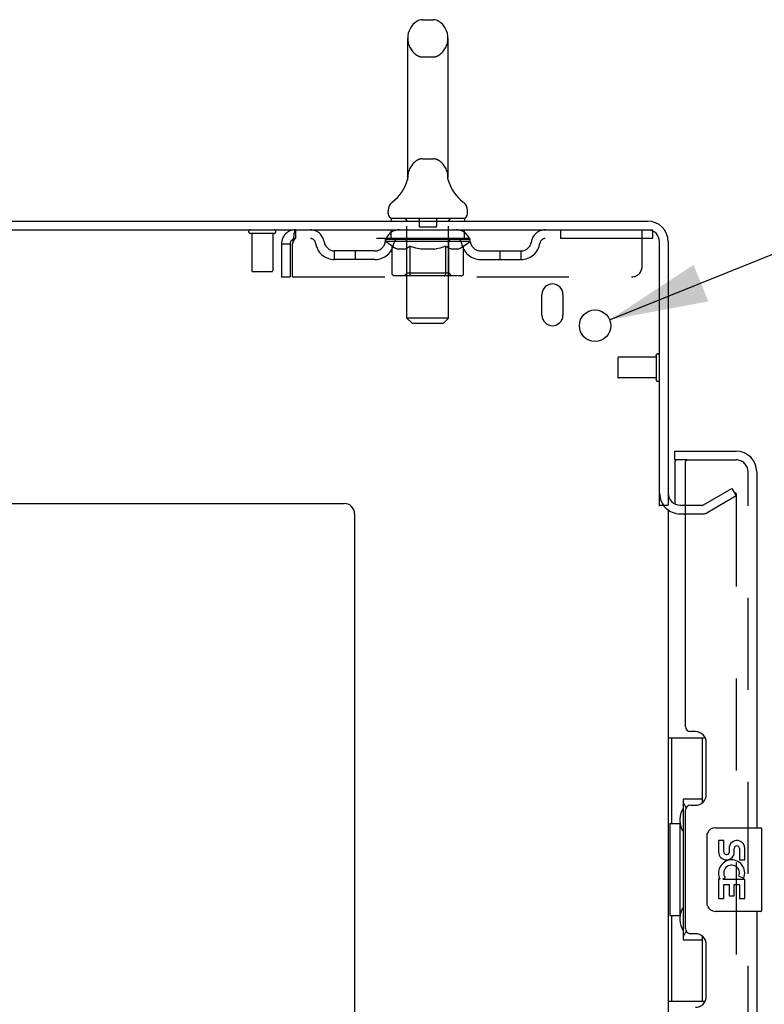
# Model space of a CAD drawing. Header units: inches. Extents: x 0 to 200, y 0 to 129.
# Tile 43 of 98: x 24.48 to 33.38, y 73.43 to 85.2. Entities that reach past the tile are written whole.
import ezdxf

# ---------------------------------------------------------------- set-up
doc = ezdxf.new("R2010")
doc.units = ezdxf.units.IN
doc.header["$LTSCALE"] = 11
doc.header["$MEASUREMENT"] = 0
doc.linetypes.add('HIDDEN', pattern=[0.2, 0.1, -0.1])
doc.layers.get('0').update_dxf_attribs({"linetype": 'CONTINUOUS'})
for name, color, linetype in [('DEFAULT_2', 8, 'HIDDEN'), ('DIMENSIONS', 7, 'CONTINUOUS'), ('DOOR_ASSEMBLY', 7, 'CONTINUOUS')]:
    doc.layers.add(name, color=color, linetype=linetype)
doc.styles.get("Standard").update_dxf_attribs({"font": 'arial.ttf'})
doc.styles.add('TEXTSTYLE_1', font='gdt', dxfattribs={"width": 0.8})
doc.dimstyles.new('DIMSTYLE_2', dxfattribs={"dimtxt": 0.882353, "dimasz": 1.176471, "dimexe": 0.09, "dimexo": 0.07, "dimgap": 0.09, "dimtad": 0, "dimtih": 1, "dimtoh": 1, "dimzin": 4, "dimdsep": 46, "dimtxsty": 'Standard', "dimblk": '_FILLED', "dimblk1": '_FILLED', "dimblk2": '_FILLED', "dimcen": 0.09, "dimadec": 3, "dimazin": 1, "dimtfac": 1, "dimtdec": 3, "dimtofl": 0, "dimtmove": 0, "dimatfit": 1, "dimldrblk": '_FILLED', "dimfxl": 0, "dimtolj": 1, "dimtzin": 4, "dimarcsym": 0})

# ---------------------------------------------------------------- blocks, each defined once
blk = doc.blocks.new('_FILLED')
at = {"color": 0, "linetype": 'ByBlock'}
blk.add_solid([(0, 0), (-1, 0.2), (-1, -0.2)], dxfattribs=at)
blk = doc.blocks.new('*D19')
at = {"layer": 'DIMENSIONS', "color": 2, "linetype": 'Continuous'}
for p, q in [((31.535, 81.612), (33.853, 82.545)), ((33.853, 82.545), (34.882, 82.545))]:
    blk.add_line(p, q, dxfattribs=at)
at = {"layer": 'DIMENSIONS', "color": 2, "linetype": 'Continuous', "xscale": 1.1764705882, "yscale": 1.1764705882, "zscale": 1.1764705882, "rotation": 201.9136037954}
blk.add_blockref('_FILLED', (31.535, 81.612), dxfattribs=at)
at = {"layer": 'DIMENSIONS', "color": 2, "linetype": 'Continuous', "insert": (35.323, 82.986), "char_height": 0.88235, "width": 2.88869, "attachment_point": 1, "line_spacing_factor": 0.9, "style": 'TEXTSTYLE_1'}
blk.add_mtext('{\\fgdt;n}\\fArial;.38', dxfattribs=at)

msp = doc.modelspace()

# ---------------------------------------------------------------- linework, layer by layer
at = {"color": 7, "linetype": 'Continuous'}
for p, q in [((29.297, 85.2), (29.424, 85.2)), ((29.119, 84.978), (29.119, 83.315)), ((29.602, 84.978), (29.602, 83.315)), ((29.114, 83.271), (29.113, 83.27)), ((29.118, 83.287), (29.117, 83.286)), ((29.117, 83.286), (29.117, 83.285)), ((29.117, 83.285), (29.117, 83.285)), ((29.117, 83.285), (29.117, 83.284)), ((29.117, 83.284), (29.117, 83.283)), ((29.119, 83.294), (29.118, 83.293)), ((29.118, 83.293), (29.118, 83.292)), ((29.118, 83.292), (29.118, 83.291)), ((29.118, 83.291), (29.118, 83.29)), ((29.118, 83.29), (29.118, 83.289)), ((29.118, 83.289), (29.118, 83.288)), ((29.118, 83.288), (29.118, 83.287)), ((29.119, 83.315), (29.119, 83.31)), ((29.119, 83.296), (29.119, 83.294)), ((29.602, 83.31), (29.602, 83.315)), ((29.602, 83.309), (29.602, 83.31)), ((29.604, 83.285), (29.604, 83.287)), ((29.604, 83.284), (29.604, 83.285)), ((29.604, 83.284), (29.604, 83.284)), ((29.604, 83.283), (29.604, 83.284)), ((29.604, 83.283), (29.604, 83.284)), ((29.608, 83.27), (29.608, 83.271)), ((29.608, 83.27), (29.608, 83.27)), ((28.886, 82.882), (28.886, 82.92)), ((29.836, 82.882), (29.836, 82.92)), ((28.923, 82.822), (28.923, 82.792)), ((29.798, 82.822), (28.923, 82.822)), ((29.798, 82.822), (29.798, 82.792)), ((32.132, 79.396), (32.236, 79.396))]:
    msp.add_line(p, q, dxfattribs=at)
at = {"color": 3, "linetype": 'Continuous'}
for p, q in [((14.288, 82.792), (31.989, 82.792)), ((14.326, 82.688), (31.989, 82.688)), ((32.132, 79.385), (32.132, 82.546)), ((32.236, 82.546), (32.236, 79.396)), ((30.726, 81.667), (30.726, 81.917)), ((30.976, 81.917), (30.976, 81.667)), ((16.486, 79.417), (28.361, 79.417)), ((32.236, 79.344), (32.236, 18.24)), ((32.378, 79.396), (32.44, 79.396)), ((28.486, 79.292), (28.486, 16.917))]:
    msp.add_line(p, q, dxfattribs=at)
at = {"color": 7, "linetype": 'Continuous'}
for points in [[(29.119, 83.31), (29.119, 83.309), (29.119, 83.308), (29.119, 83.308), (29.119, 83.307), (29.119, 83.306), (29.119, 83.306), (29.119, 83.305), (29.119, 83.304), (29.119, 83.304), (29.119, 83.303), (29.119, 83.302)], [(29.119, 83.302), (29.119, 83.302), (29.119, 83.301), (29.119, 83.301), (29.119, 83.3), (29.119, 83.299), (29.119, 83.299), (29.119, 83.298), (29.119, 83.298), (29.119, 83.297), (29.119, 83.297), (29.119, 83.296), (29.119, 83.296)], [(29.604, 83.287), (29.604, 83.288), (29.604, 83.288), (29.603, 83.289), (29.603, 83.289), (29.603, 83.29), (29.603, 83.29), (29.603, 83.291), (29.603, 83.292), (29.603, 83.292), (29.603, 83.293), (29.603, 83.293), (29.603, 83.294), (29.603, 83.294), (29.603, 83.295), (29.603, 83.296), (29.603, 83.296), (29.602, 83.297), (29.602, 83.298), (29.602, 83.298), (29.602, 83.299), (29.602, 83.3), (29.602, 83.3), (29.602, 83.301), (29.602, 83.302), (29.602, 83.302), (29.602, 83.303), (29.602, 83.304), (29.602, 83.304), (29.602, 83.305), (29.602, 83.306), (29.602, 83.307), (29.602, 83.307), (29.602, 83.308), (29.602, 83.309)]]:
    msp.add_lwpolyline(points, dxfattribs=at)
at = {"color": 3, "linetype": 'Continuous'}
msp.add_circle((31.361, 81.542), 0.188, dxfattribs=at)
at = {"color": 7, "linetype": 'Continuous'}
for centre, radius, start, end in [((29.361, 84.978), 0.241, 123.1848, 180), ((29.297, 85.075), 0.125, 90, 123.1848), ((29.424, 85.075), 0.125, 56.8152, 90), ((29.361, 84.978), 0.241, 0, 56.8152), ((28.637, 83.421), 0.5, 306.7414, 344.6791), ((30.084, 83.421), 0.5, 195.3209, 233.2586), ((29.011, 82.92), 0.125, 126.7414, 180), ((29.711, 82.92), 0.125, 0, 53.2586), ((28.946, 82.882), 0.06, 180, 270), ((29.776, 82.882), 0.06, 270, 360)]:
    msp.add_arc(centre, radius, start, end, dxfattribs=at)
at = {"color": 3, "linetype": 'Continuous'}
for centre, radius, start, end in [((31.989, 82.546), 0.246, 0, 90), ((31.989, 82.546), 0.142, 0, 90), ((30.851, 81.917), 0.125, 0, 180), ((30.851, 81.667), 0.125, 180, 360), ((32.378, 79.539), 0.142, 180, 270), ((28.361, 79.292), 0.125, 0, 90)]:
    msp.add_arc(centre, radius, start, end, dxfattribs=at)
at = {"layer": 'DEFAULT_2', "color": 8, "linetype": 'HIDDEN'}
for p, q in [((29.297, 84.755), (29.424, 84.755)), ((29.297, 83.537), (29.424, 83.537)), ((29.113, 83.27), (29.113, 83.27)), ((29.113, 83.27), (29.113, 83.27)), ((29.113, 83.27), (29.113, 83.27)), ((29.117, 83.287), (29.117, 83.286)), ((29.118, 83.294), (29.118, 83.293)), ((29.118, 83.293), (29.118, 83.292)), ((29.118, 83.292), (29.118, 83.291)), ((29.118, 83.291), (29.118, 83.29)), ((29.118, 83.29), (29.118, 83.289)), ((29.118, 83.289), (29.118, 83.288)), ((29.118, 83.288), (29.118, 83.287)), ((29.119, 83.309), (29.119, 83.308)), ((29.119, 83.305), (29.119, 83.304)), ((29.119, 83.304), (29.119, 83.304)), ((29.119, 83.303), (29.119, 83.303)), ((29.119, 83.302), (29.119, 83.302)), ((29.119, 83.302), (29.119, 83.302)), ((29.119, 83.301), (29.119, 83.301)), ((29.119, 83.301), (29.119, 83.301)), ((29.119, 83.3), (29.119, 83.3)), ((29.119, 83.299), (29.119, 83.299)), ((29.119, 83.296), (29.119, 83.295)), ((29.119, 83.295), (29.119, 83.294)), ((29.602, 83.31), (29.602, 83.31)), ((29.602, 83.306), (29.602, 83.306)), ((29.602, 83.304), (29.602, 83.304)), ((29.602, 83.302), (29.602, 83.303)), ((29.602, 83.301), (29.602, 83.301)), ((29.603, 83.294), (29.603, 83.294)), ((29.604, 83.287), (29.604, 83.288)), ((29.604, 83.286), (29.604, 83.287)), ((29.604, 83.284), (29.604, 83.285)), ((29.604, 83.285), (29.604, 83.285)), ((29.103, 82.822), (29.103, 82.792)), ((29.112, 81.632), (29.112, 82.792)), ((29.256, 82.812), (29.256, 82.732)), ((29.466, 82.812), (29.466, 82.732)), ((29.61, 81.632), (29.61, 82.792)), ((29.618, 82.822), (29.618, 82.792)), ((27.524, 82.645), (27.24, 82.645)), ((27.258, 82.645), (27.258, 82.198)), ((27.506, 82.645), (27.506, 82.198)), ((27.778, 82.688), (27.778, 82.584)), ((28.923, 82.584), (28.923, 82.688)), ((29.456, 82.722), (29.266, 82.722)), ((29.798, 82.584), (29.798, 82.688)), ((30.948, 82.688), (30.948, 82.584)), ((31.923, 82.251), (31.923, 82.688)), ((31.989, 82.688), (32.048, 82.688)), ((32.048, 82.688), (32.048, 82.584)), ((27.611, 82.521), (27.611, 82.126)), ((27.611, 82.521), (27.715, 82.521)), ((27.715, 82.521), (27.715, 82.126)), ((27.745, 82.126), (27.745, 82.521)), ((32.048, 82.584), (27.778, 82.584)), ((28.854, 82.547), (28.854, 82.584)), ((28.934, 82.491), (28.854, 82.547)), ((29.867, 82.547), (28.854, 82.547)), ((28.862, 82.579), (28.862, 82.584)), ((28.869, 82.576), (28.869, 82.579)), ((28.869, 82.576), (29.852, 82.576)), ((28.876, 82.576), (28.876, 82.579)), ((28.877, 82.576), (28.877, 82.579)), ((28.885, 82.579), (28.885, 82.584)), ((28.898, 82.576), (28.898, 82.579)), ((28.899, 82.576), (28.899, 82.579)), ((28.922, 82.579), (28.922, 82.584)), ((28.934, 82.576), (28.934, 82.579)), ((28.936, 82.576), (28.936, 82.579)), ((29.099, 82.579), (28.938, 82.579)), ((28.973, 82.579), (28.973, 82.584)), ((28.974, 82.576), (28.974, 82.579)), ((28.975, 82.576), (28.975, 82.579)), ((28.977, 82.576), (28.977, 82.579)), ((28.983, 82.576), (28.983, 82.579)), ((28.983, 82.576), (28.983, 82.579)), ((28.985, 82.576), (28.985, 82.579)), ((28.988, 82.576), (28.988, 82.579)), ((28.992, 82.576), (28.992, 82.579)), ((29.003, 82.576), (29.003, 82.579)), ((29.017, 82.576), (29.017, 82.579)), ((29.018, 82.576), (29.018, 82.581)), ((29.034, 82.576), (29.034, 82.579)), ((29.034, 82.576), (29.034, 82.579)), ((29.035, 82.579), (29.035, 82.584)), ((29.043, 82.576), (29.043, 82.579)), ((29.046, 82.576), (29.046, 82.579)), ((29.054, 82.576), (29.054, 82.579)), ((29.063, 82.576), (29.063, 82.582)), ((29.075, 82.576), (29.075, 82.579)), ((29.078, 82.576), (29.078, 82.579)), ((29.099, 82.576), (29.099, 82.579)), ((29.153, 82.579), (29.103, 82.579)), ((29.108, 82.579), (29.108, 82.584)), ((29.111, 82.17), (29.111, 82.544)), ((29.113, 82.576), (29.113, 82.579)), ((29.117, 82.576), (29.117, 82.579)), ((29.121, 82.576), (29.121, 82.583)), ((29.125, 82.576), (29.125, 82.579)), ((29.134, 82.576), (29.134, 82.579)), ((29.153, 82.576), (29.153, 82.579)), ((29.213, 82.579), (29.165, 82.579)), ((29.182, 82.576), (29.182, 82.579)), ((29.187, 82.579), (29.187, 82.584)), ((29.19, 82.576), (29.19, 82.579)), ((29.192, 82.576), (29.192, 82.583)), ((29.195, 82.576), (29.195, 82.579)), ((29.2, 82.576), (29.2, 82.579)), ((29.213, 82.576), (29.213, 82.579)), ((29.277, 82.579), (29.234, 82.579)), ((29.244, 82.576), (29.244, 82.579)), ((29.269, 82.579), (29.361, 82.584)), ((29.273, 82.579), (29.273, 82.584)), ((29.273, 82.579), (29.273, 82.584)), ((29.273, 82.584), (29.273, 82.584)), ((29.273, 82.576), (29.273, 82.579)), ((29.276, 82.576), (29.276, 82.579)), ((29.277, 82.576), (29.277, 82.579)), ((29.277, 82.576), (29.277, 82.579)), ((29.344, 82.579), (29.305, 82.579)), ((29.31, 82.576), (29.31, 82.579)), ((29.344, 82.576), (29.344, 82.579)), ((29.359, 82.579), (29.358, 82.579)), ((29.358, 82.576), (29.358, 82.579)), ((29.359, 82.576), (29.359, 82.579)), ((29.361, 82.579), (29.361, 82.584)), ((29.361, 82.584), (29.452, 82.579)), ((29.363, 82.576), (29.363, 82.579)), ((29.363, 82.576), (29.363, 82.579)), ((29.363, 82.579), (29.363, 82.579)), ((29.377, 82.576), (29.377, 82.579)), ((29.377, 82.579), (29.416, 82.579)), ((29.411, 82.576), (29.411, 82.579)), ((29.444, 82.576), (29.444, 82.579)), ((29.444, 82.576), (29.444, 82.579)), ((29.444, 82.579), (29.488, 82.579)), ((29.445, 82.576), (29.445, 82.579)), ((29.448, 82.579), (29.448, 82.584)), ((29.448, 82.584), (29.449, 82.584)), ((29.448, 82.576), (29.448, 82.579)), ((29.449, 82.579), (29.449, 82.584)), ((29.477, 82.576), (29.477, 82.579)), ((29.509, 82.576), (29.509, 82.579)), ((29.509, 82.579), (29.556, 82.579)), ((29.521, 82.576), (29.521, 82.579)), ((29.527, 82.576), (29.527, 82.579)), ((29.529, 82.576), (29.529, 82.583)), ((29.531, 82.576), (29.531, 82.579)), ((29.534, 82.579), (29.534, 82.584)), ((29.54, 82.576), (29.54, 82.579)), ((29.568, 82.576), (29.568, 82.579)), ((29.568, 82.579), (29.618, 82.579)), ((29.588, 82.576), (29.588, 82.579)), ((29.596, 82.576), (29.596, 82.579)), ((29.6, 82.576), (29.6, 82.583)), ((29.605, 82.576), (29.605, 82.579)), ((29.608, 82.576), (29.608, 82.579)), ((29.611, 82.17), (29.611, 82.544)), ((29.614, 82.579), (29.614, 82.584)), ((29.622, 82.576), (29.622, 82.579)), ((29.622, 82.579), (29.867, 82.579)), ((29.644, 82.576), (29.644, 82.579)), ((29.646, 82.576), (29.646, 82.579)), ((29.659, 82.576), (29.659, 82.582)), ((29.668, 82.576), (29.668, 82.579)), ((29.675, 82.576), (29.675, 82.579)), ((29.678, 82.576), (29.678, 82.579)), ((29.686, 82.579), (29.686, 82.584)), ((29.687, 82.576), (29.687, 82.579)), ((29.687, 82.576), (29.687, 82.579)), ((29.703, 82.576), (29.703, 82.581)), ((29.704, 82.576), (29.704, 82.579)), ((29.718, 82.576), (29.718, 82.579)), ((29.73, 82.576), (29.73, 82.579)), ((29.733, 82.576), (29.733, 82.579)), ((29.736, 82.576), (29.736, 82.579)), ((29.739, 82.576), (29.739, 82.579)), ((29.739, 82.576), (29.739, 82.579)), ((29.744, 82.576), (29.744, 82.579)), ((29.747, 82.576), (29.747, 82.579)), ((29.747, 82.576), (29.747, 82.579)), ((29.748, 82.579), (29.748, 82.584)), ((29.77, 82.581), (29.866, 82.582)), ((29.77, 82.579), (29.77, 82.581)), ((29.785, 82.576), (29.785, 82.579)), ((29.787, 82.576), (29.787, 82.579)), ((29.789, 82.492), (29.867, 82.547)), ((29.799, 82.579), (29.799, 82.584)), ((29.822, 82.576), (29.822, 82.579)), ((29.823, 82.576), (29.823, 82.579)), ((29.836, 82.579), (29.836, 82.584)), ((29.844, 82.576), (29.844, 82.579)), ((29.845, 82.576), (29.845, 82.579)), ((29.852, 82.576), (29.852, 82.579)), ((29.859, 82.579), (29.859, 82.584)), ((29.866, 82.579), (29.866, 82.582)), ((29.867, 82.547), (29.867, 82.579)), ((28.246, 82.333), (28.246, 82.437)), ((28.729, 82.437), (28.246, 82.437)), ((28.496, 82.333), (28.496, 82.437)), ((28.934, 82.167), (28.934, 82.491)), ((28.934, 82.491), (28.945, 82.484)), ((28.956, 82.477), (28.945, 82.484)), ((28.967, 82.471), (28.956, 82.477)), ((28.978, 82.466), (28.967, 82.471)), ((28.988, 82.461), (28.977, 82.466)), ((28.999, 82.458), (28.988, 82.461)), ((29.082, 82.458), (28.999, 82.458)), ((29.082, 82.458), (29.093, 82.461)), ((29.104, 82.466), (29.093, 82.461)), ((29.114, 82.471), (29.103, 82.466)), ((29.125, 82.477), (29.114, 82.471)), ((29.136, 82.484), (29.125, 82.477)), ((29.148, 82.491), (29.136, 82.484)), ((29.148, 82.167), (29.148, 82.491)), ((29.148, 82.491), (29.171, 82.484)), ((29.193, 82.477), (29.17, 82.484)), ((29.216, 82.471), (29.193, 82.477)), ((29.238, 82.466), (29.215, 82.471)), ((29.26, 82.461), (29.237, 82.466)), ((29.281, 82.458), (29.259, 82.461)), ((29.44, 82.458), (29.281, 82.458)), ((29.44, 82.458), (29.462, 82.461)), ((29.484, 82.466), (29.462, 82.461)), ((29.507, 82.471), (29.484, 82.466)), ((29.529, 82.477), (29.507, 82.471)), ((29.552, 82.484), (29.529, 82.477)), ((29.576, 82.492), (29.552, 82.484)), ((29.576, 82.167), (29.576, 82.492)), ((29.576, 82.492), (29.587, 82.484)), ((29.599, 82.477), (29.587, 82.484)), ((29.611, 82.471), (29.599, 82.477)), ((29.622, 82.466), (29.61, 82.471)), ((29.633, 82.461), (29.622, 82.466)), ((29.645, 82.458), (29.633, 82.461)), ((29.72, 82.458), (29.645, 82.458)), ((29.72, 82.458), (29.731, 82.461)), ((29.743, 82.466), (29.731, 82.461)), ((29.754, 82.471), (29.743, 82.466)), ((29.766, 82.477), (29.754, 82.471)), ((29.778, 82.485), (29.766, 82.477)), ((29.789, 82.492), (29.777, 82.484)), ((29.789, 82.167), (29.789, 82.492)), ((29.992, 82.437), (30.475, 82.437)), ((30.225, 82.333), (30.225, 82.437)), ((30.475, 82.333), (30.475, 82.437)), ((28.729, 82.333), (28.246, 82.333)), ((29.992, 82.333), (30.475, 82.333)), ((27.496, 82.188), (27.268, 82.188)), ((29.111, 82.17), (29.079, 82.138)), ((29.611, 82.17), (29.111, 82.17)), ((29.611, 82.17), (29.642, 82.138)), ((27.611, 82.126), (27.715, 82.126)), ((27.745, 82.126), (31.798, 82.126)), ((29.755, 82.138), (28.968, 82.138)), ((29.157, 82.141), (29.155, 82.143)), ((29.161, 82.139), (29.159, 82.14)), ((29.163, 82.138), (29.161, 82.139)), ((29.165, 82.138), (29.163, 82.138)), ((29.172, 81.572), (29.112, 81.632)), ((29.61, 81.632), (29.112, 81.632)), ((29.172, 81.572), (29.55, 81.572)), ((29.55, 81.572), (29.61, 81.632)), ((31.632, 81.156), (31.632, 80.928)), ((32.089, 81.166), (31.642, 81.166)), ((32.089, 81.184), (32.089, 80.9)), ((32.089, 80.918), (31.642, 80.918)), ((32.656, 79.4), (32.996, 79.597)), ((32.996, 79.597), (33.048, 79.507)), ((33.048, 79.507), (32.708, 79.31)), ((33.048, 79.526), (33.048, 18.058)), ((32.44, 79.396), (32.64, 79.396)), ((32.378, 79.292), (32.64, 79.292))]:
    msp.add_line(p, q, dxfattribs=at)
for points in [[(27.778, 82.688), (27.775, 82.687), (27.773, 82.684), (27.771, 82.679), (27.768, 82.672), (27.766, 82.662), (27.763, 82.652), (27.761, 82.639), (27.759, 82.625), (27.756, 82.61), (27.754, 82.594), (27.752, 82.576), (27.749, 82.558), (27.747, 82.54), (27.745, 82.521)], [(27.778, 82.584), (27.775, 82.584), (27.773, 82.582), (27.771, 82.581), (27.768, 82.578), (27.766, 82.574), (27.763, 82.57), (27.761, 82.566), (27.759, 82.56), (27.756, 82.555), (27.754, 82.548), (27.752, 82.542), (27.749, 82.535), (27.747, 82.528), (27.745, 82.521)], [(28.968, 82.138), (28.964, 82.138), (28.96, 82.139), (28.956, 82.14), (28.952, 82.141), (28.948, 82.143), (28.945, 82.146), (28.942, 82.148), (28.939, 82.152), (28.937, 82.155), (28.935, 82.159), (28.934, 82.163), (28.934, 82.167)], [(29.149, 82.155), (29.148, 82.159), (29.148, 82.163), (29.148, 82.167)], [(29.159, 82.14), (29.157, 82.141), (29.155, 82.143), (29.153, 82.146), (29.152, 82.148), (29.15, 82.152), (29.149, 82.155), (29.148, 82.159), (29.148, 82.163), (29.148, 82.167)], [(29.153, 82.146), (29.152, 82.148), (29.15, 82.152)], [(29.558, 82.138), (29.56, 82.138), (29.562, 82.139), (29.565, 82.14), (29.566, 82.141), (29.568, 82.143), (29.57, 82.146), (29.572, 82.148), (29.573, 82.152), (29.574, 82.155), (29.575, 82.159), (29.575, 82.163), (29.576, 82.167)], [(29.755, 82.138), (29.759, 82.138), (29.763, 82.139), (29.767, 82.14), (29.771, 82.141), (29.775, 82.143), (29.778, 82.146), (29.782, 82.148), (29.784, 82.152), (29.786, 82.155), (29.788, 82.159), (29.789, 82.163), (29.789, 82.167)], [(33.031, 79.546), (33.031, 79.546), (33.029, 79.546), (33.027, 79.546), (33.025, 79.545), (33.023, 79.544)], [(33.036, 79.545), (33.035, 79.546), (33.033, 79.546), (33.031, 79.546)], [(33.036, 79.545), (33.038, 79.545), (33.04, 79.544), (33.042, 79.542), (33.043, 79.541), (33.044, 79.539), (33.045, 79.537), (33.046, 79.535), (33.047, 79.533), (33.048, 79.531), (33.048, 79.529), (33.048, 79.526)]]:
    msp.add_lwpolyline(points, dxfattribs=at)
for centre, radius, start, end in [((29.361, 84.978), 0.241, 180, 236.8152), ((29.361, 84.978), 0.241, 303.1848, 360), ((29.297, 84.88), 0.125, 236.8152, 270), ((29.424, 84.88), 0.125, 270, 303.1848), ((29.361, 83.315), 0.241, 123.1848, 180), ((29.297, 83.412), 0.125, 90, 123.1848), ((29.424, 83.412), 0.125, 56.8152, 90), ((29.361, 83.315), 0.241, 0, 56.8152), ((29.082, 82.792), 0.03, 0, 90), ((29.246, 82.812), 0.01, 0, 90), ((29.476, 82.812), 0.01, 90, 180), ((29.64, 82.792), 0.03, 90, 180), ((27.24, 82.667), 0.0215, 90, 270), ((27.524, 82.667), 0.0215, 270, 90), ((27.778, 82.521), 0.167, 90, 180), ((27.957, 82.521), 0.167, 8.0716, 90), ((29.018, 82.521), 0.167, 90, 171.9284), ((29.266, 82.732), 0.01, 180, 270), ((29.456, 82.732), 0.01, 270, 360), ((29.703, 82.521), 0.167, 8.0716, 90), ((30.764, 82.521), 0.167, 90, 171.9284), ((27.778, 82.521), 0.063, 90, 180), ((27.957, 82.522), 0.0625, 7.9863, 90), ((28.246, 82.562), 0.229, 187.9863, 270), ((28.246, 82.562), 0.125, 188.0716, 270), ((28.729, 82.562), 0.125, 270, 351.9284), ((28.729, 82.562), 0.229, 270, 352.0137), ((29.018, 82.522), 0.0625, 90, 172.0137), ((29.079, 82.544), 0.0318, 0, 90), ((29.642, 82.544), 0.0318, 90, 180), ((29.704, 82.522), 0.0625, 7.9863, 90), ((29.992, 82.562), 0.229, 187.9863, 270), ((29.992, 82.562), 0.125, 188.0716, 270), ((30.475, 82.562), 0.125, 270, 351.9284), ((30.475, 82.562), 0.229, 270, 352.0137), ((30.764, 82.522), 0.0625, 90, 172.0137), ((27.268, 82.198), 0.01, 180, 270), ((27.496, 82.198), 0.01, 270, 360), ((31.798, 82.251), 0.125, 270, 360), ((31.642, 81.156), 0.01, 90, 180), ((32.11, 81.184), 0.0215, 0, 180), ((31.642, 80.928), 0.01, 180, 270), ((32.11, 80.9), 0.0215, 180, 360), ((32.378, 79.539), 0.246, 180, 270), ((32.64, 79.429), 0.033, 270, 300), ((32.64, 79.429), 0.137, 270, 300)]:
    msp.add_arc(centre, radius, start, end, dxfattribs=at)
for centre, major_axis, ratio, start_param, end_param in [((29.361, 82.584), (0.506, 0.005), 0.05963, 2.96643, 3.140963), ((28.839, 82.575), (0.158, 0), 0.060556, 0.430652, 1.470503), ((29.361, 82.584), (0.506, 0), 0.060556, -3.141593, -2.96706), ((28.839, 82.569), (0.158, 0.002), 0.05963, 1.376596, 1.469874), ((29.361, 82.584), (0.506, 0.011), 0.05688, 2.791345, 2.965878), ((28.819, 82.575), (0.158, 0.002), 0.05963, 0.25549, 1.295341), ((28.874, 82.575), (0.158, -0.002), 0.05963, 0.605815, 1.645666), ((29.361, 82.584), (0.506, -0.005), 0.05963, -2.96643, -2.791898), ((28.874, 82.569), (0.158, 0), 0.060556, 1.551758, 1.645036), ((28.819, 82.569), (0.158, 0.003), 0.05688, 1.20151, 1.294789), ((28.875, 82.571), (0.131, 0.001), 0.05963, 1.065228, 1.614276), ((28.859, 82.571), (0.131, 0.003), 0.05688, 0.890143, 1.43919), ((28.905, 82.571), (0.131, 0), 0.060556, 1.240391, 1.789438), ((29.361, 82.584), (0.506, 0.015), 0.052395, 2.616403, 2.790936), ((28.816, 82.575), (0.158, 0.003), 0.05688, 0.080405, 1.120256), ((28.924, 82.575), (0.158, -0.003), 0.05688, 0.7809, 1.820751), ((29.361, 82.584), (0.506, -0.011), 0.05688, -2.791345, -2.616812), ((28.924, 82.569), (0.158, -0.002), 0.05963, 1.72692, 1.820198), ((28.816, 82.569), (0.158, 0.005), 0.052395, 1.026568, 1.119847), ((28.859, 82.571), (0.131, 0.004), 0.052395, 0.715201, 1.264248), ((28.95, 82.571), (0.131, -0.001), 0.05963, 1.415553, 1.9646), ((29.361, 82.584), (0.506, 0.02), 0.046319, 2.441654, 2.616187), ((28.987, 82.575), (0.158, -0.005), 0.052395, 0.955842, 1.995693), ((29.361, 82.584), (0.506, -0.015), 0.052395, -2.616403, -2.44187), ((28.83, 82.575), (0.158, 0.005), 0.052395, -0.094537, 0.945314), ((28.987, 82.569), (0.158, -0.003), 0.05688, 1.902006, 1.995284), ((28.83, 82.569), (0.158, 0.006), 0.046319, 0.851819, 0.945098), ((28.873, 82.571), (0.131, 0.005), 0.046319, 0.540452, 1.089499), ((29.007, 82.571), (0.131, -0.003), 0.05688, 1.590638, 2.139686), ((29.361, 82.584), (0.506, 0.024), 0.038841, 2.267123, 2.441656), ((29.062, 82.575), (0.158, -0.006), 0.046319, 1.130591, 2.170442), ((28.859, 82.575), (0.158, 0.006), 0.046319, -0.269286, 0.770565), ((29.361, 82.584), (0.506, -0.02), 0.046319, -2.441654, -2.267121), ((29.062, 82.569), (0.158, -0.005), 0.052395, 2.076947, 2.170226), ((28.859, 82.569), (0.158, 0.007), 0.038841, 0.677289, 0.770567), ((28.903, 82.571), (0.131, 0.006), 0.038841, 0.365921, 0.914969), ((29.074, 82.571), (0.131, -0.004), 0.052395, 1.76558, 2.314627), ((29.361, 82.584), (0.506, 0.027), 0.030195, 2.09281, 2.267343), ((29.146, 82.575), (0.158, -0.007), 0.038841, 1.305122, 2.344973), ((28.904, 82.575), (0.158, 0.007), 0.038841, -0.443817, 0.596034), ((29.361, 82.584), (0.506, -0.024), 0.038841, -2.267123, -2.092591), ((29.146, 82.569), (0.158, -0.006), 0.046319, 2.251696, 2.344975), ((28.904, 82.569), (0.158, 0.008), 0.030195, 0.502975, 0.596254), ((28.946, 82.571), (0.131, 0.007), 0.030195, 0.191608, 0.740655), ((29.151, 82.571), (0.131, -0.005), 0.046319, 1.940329, 2.489376), ((28.963, 82.575), (0.158, 0.008), 0.030195, -0.61813, 0.421721), ((29.361, 82.584), (0.506, 0.029), 0.020645, 1.918687, 2.09322), ((29.236, 82.575), (0.158, -0.008), 0.030195, 1.479435, 2.519286), ((29.361, 82.584), (0.506, -0.027), 0.030195, -2.09281, -1.918277), ((29.236, 82.569), (0.158, -0.007), 0.038841, 2.426227, 2.519505), ((28.963, 82.569), (0.158, 0.009), 0.020645, 0.328852, 0.422131), ((29.002, 82.571), (0.131, 0.007), 0.020645, 0.017485, 0.566532), ((29.233, 82.571), (0.131, -0.006), 0.038841, 2.11486, 2.663907), ((29.034, 82.575), (0.158, 0.009), 0.020645, -0.792253, 0.247598), ((29.361, 82.584), (0.506, 0.03), 0.010478, 1.744704, 1.919237), ((29.33, 82.575), (0.158, -0.009), 0.020645, 1.653558, 2.693409), ((29.361, 82.584), (0.506, -0.029), 0.020645, -1.918687, -1.744154), ((29.33, 82.569), (0.158, -0.008), 0.030195, 2.60054, 2.693819), ((29.034, 82.569), (0.158, 0.009), 0.010478, 0.154869, 0.248148), ((29.069, 82.571), (0.131, 0.008), 0.010478, 6.126688, 6.675735), ((29.32, 82.571), (0.131, -0.007), 0.030195, 2.289173, 2.83822), ((29.115, 82.575), (0.158, 0.009), 0.010478, -0.966236, -0.000846), ((29.425, 82.575), (0.158, -0.009), 0.010478, 1.827541, 2.867392), ((29.361, 82.584), (0.506, -0.03), 0.010478, -1.744704, -1.570171), ((29.425, 82.569), (0.158, -0.009), 0.020645, 2.774664, 2.867942), ((29.408, 82.571), (0.131, -0.007), 0.020645, 2.463296, 3.012344), ((29.296, 82.575), (0.158, 0.009), 0.010478, 0.274201, 1.314052), ((29.227, 82.571), (0.131, 0.008), 0.010478, -0.000483, 0.504314), ((29.203, 82.569), (0.158, 0.009), 0.010478, 0.099668, 0.192946), ((29.361, 82.584), (0.506, 0.03), 0.010478, -1.571421, -1.396888), ((29.518, 82.569), (0.158, -0.009), 0.010478, 2.948646, 3.041925), ((29.494, 82.571), (0.131, -0.008), 0.010478, 2.637279, 3.142076), ((29.391, 82.575), (0.158, 0.009), 0.020645, 0.448184, 1.488034), ((29.314, 82.571), (0.131, 0.007), 0.020645, 0.129249, 0.678296), ((29.296, 82.569), (0.158, 0.009), 0.020645, 0.273651, 0.366929), ((29.606, 82.575), (0.158, -0.009), 0.010478, -3.140747, -2.175357), ((29.361, 82.584), (0.506, 0.029), 0.020645, -1.397439, -1.222906), ((29.361, 82.584), (0.506, -0.03), 0.010478, 1.222355, 1.396888), ((29.485, 82.575), (0.158, 0.008), 0.030195, 0.622307, 1.662158), ((29.401, 82.571), (0.131, 0.007), 0.030195, 0.303372, 0.852419), ((29.652, 82.571), (0.131, -0.008), 0.010478, 2.749043, 3.29809), ((29.687, 82.575), (0.158, -0.009), 0.020645, 2.893995, 3.933846), ((29.391, 82.569), (0.158, 0.008), 0.030195, 0.447774, 0.541052), ((29.687, 82.569), (0.158, -0.009), 0.010478, 2.893445, 2.986723), ((29.361, 82.584), (0.506, 0.027), 0.030195, -1.223315, -1.048783), ((29.361, 82.584), (0.506, -0.029), 0.020645, 1.048373, 1.222906), ((29.575, 82.575), (0.158, 0.007), 0.038841, 0.79662, 1.836471), ((29.488, 82.571), (0.131, 0.006), 0.038841, 0.477686, 1.026733), ((29.719, 82.571), (0.131, -0.007), 0.020645, 2.57506, 3.124108), ((29.659, 82.575), (0.158, 0.006), 0.046319, 0.971151, 2.011002), ((29.758, 82.575), (0.158, -0.008), 0.030195, 2.719872, 3.759723), ((29.485, 82.569), (0.158, 0.007), 0.038841, 0.622087, 0.715366), ((29.758, 82.569), (0.158, -0.009), 0.020645, 2.719462, 2.812741), ((29.361, 82.584), (0.506, 0.024), 0.038841, -1.049002, -0.874469), ((29.361, 82.584), (0.506, -0.027), 0.030195, 0.87425, 1.048783), ((29.571, 82.571), (0.131, 0.005), 0.046319, 0.652216, 1.201263), ((29.734, 82.575), (0.158, 0.005), 0.052395, 1.1459, 2.185751), ((29.775, 82.571), (0.131, -0.007), 0.030195, 2.400937, 2.949985), ((29.817, 82.575), (0.158, -0.007), 0.038841, 2.545558, 3.585409), ((29.647, 82.571), (0.131, 0.004), 0.052395, 0.826965, 1.376012), ((29.575, 82.569), (0.158, 0.006), 0.046319, 0.796618, 0.889896), ((29.817, 82.569), (0.158, -0.008), 0.030195, 2.545339, 2.638617), ((29.797, 82.575), (0.158, 0.003), 0.05688, 1.320842, 2.360692), ((29.361, 82.584), (0.506, 0.02), 0.046319, -0.874471, -0.699939), ((29.361, 82.584), (0.506, -0.024), 0.038841, 0.699936, 0.874469), ((29.862, 82.575), (0.158, -0.006), 0.046319, 2.371028, 3.410879), ((29.818, 82.571), (0.131, -0.006), 0.038841, 2.226624, 2.775671), ((29.847, 82.575), (0.158, 0.002), 0.05963, 1.495927, 2.535778), ((29.715, 82.571), (0.131, 0.003), 0.05688, 1.001907, 1.550954), ((29.892, 82.575), (0.158, -0.005), 0.052395, 2.196279, 3.23613), ((29.848, 82.571), (0.131, -0.005), 0.046319, 2.052093, 2.601141), ((29.659, 82.569), (0.158, 0.005), 0.052395, 0.971367, 1.064645), ((29.883, 82.575), (0.158, 0), 0.060556, 2.364024, 2.71094), ((29.862, 82.569), (0.158, -0.007), 0.038841, 2.371026, 2.464304), ((29.905, 82.575), (0.158, -0.003), 0.05688, 2.021337, 3.061188), ((29.361, 82.584), (0.506, 0.015), 0.052395, -0.699723, -0.52519), ((29.361, 82.584), (0.506, -0.02), 0.046319, 0.525406, 0.699939), ((29.902, 82.575), (0.158, -0.002), 0.05963, 1.846251, 2.886102), ((29.772, 82.571), (0.131, 0.001), 0.05963, 1.176993, 1.72604), ((29.863, 82.571), (0.131, -0.004), 0.052395, 1.877344, 2.426392), ((29.816, 82.571), (0.131, 0), 0.060556, 1.352155, 1.901202), ((29.862, 82.571), (0.131, -0.003), 0.05688, 1.702402, 2.25145), ((29.846, 82.571), (0.131, -0.001), 0.05963, 1.527317, 2.076364), ((29.734, 82.569), (0.158, 0.003), 0.05688, 1.146309, 1.239587), ((29.892, 82.569), (0.158, -0.006), 0.046319, 2.196495, 2.289773), ((29.361, 82.584), (0.506, 0.011), 0.05688, -0.524781, -0.350248), ((29.361, 82.584), (0.506, -0.015), 0.052395, 0.350657, 0.52519), ((29.883, 82.569), (0.158, -0.002), 0.05963, 1.764997, 1.971333), ((29.797, 82.569), (0.158, 0.002), 0.05963, 1.321394, 1.414673), ((29.905, 82.569), (0.158, -0.005), 0.052395, 2.021746, 2.115024), ((29.361, 82.584), (0.506, 0.005), 0.05963, -0.349695, -0.175162), ((29.361, 82.584), (0.506, -0.011), 0.05688, 0.175715, 0.350248), ((29.847, 82.569), (0.158, 0), 0.060556, 1.496556, 1.589835), ((29.902, 82.569), (0.158, -0.003), 0.05688, 1.846804, 1.940083), ((29.361, 82.584), (0.506, -0.005), 0.05963, 6.27665, 6.458348), ((29.361, 82.584), (0.506, 0), 0.060556, -0.174533, -0.058352)]:
    msp.add_ellipse(centre, major_axis=major_axis, ratio=ratio, start_param=start_param, end_param=end_param, dxfattribs=at)
at = {"layer": 'DOOR_ASSEMBLY', "color": 7, "linetype": 'Continuous'}
for p, q in [((32.315, 79.938), (32.315, 80.042)), ((32.315, 79.918), (32.315, 79.411)), ((32.236, 76.617), (32.676, 76.617)), ((32.275, 76.617), (32.275, 75.592)), ((32.64, 76.617), (32.64, 75.837)), ((32.413, 75.882), (32.413, 74.202)), ((32.64, 75.882), (32.413, 75.882)), ((32.253, 75.592), (32.253, 74.492)), ((32.253, 75.592), (32.376, 75.592)), ((32.376, 75.622), (32.376, 75.643)), ((32.376, 74.492), (32.376, 75.592)), ((32.699, 74.642), (32.699, 75.442)), ((32.799, 75.542), (33.339, 75.542)), ((33.354, 74.557), (33.354, 75.527)), ((32.836, 75.388), (32.836, 75.252)), ((32.899, 75.388), (32.836, 75.388)), ((32.899, 75.252), (32.899, 75.388)), ((32.964, 75.314), (32.964, 75.245)), ((33.025, 75.252), (33.025, 75.294)), ((33.088, 75.294), (33.088, 75.157)), ((33.151, 75.157), (33.151, 75.294)), ((33.088, 75.157), (33.151, 75.157)), ((32.836, 74.927), (32.836, 74.696)), ((32.854, 74.927), (32.836, 74.927)), ((32.889, 74.927), (32.916, 74.946)), ((32.889, 74.927), (33.151, 74.927)), ((32.899, 74.696), (32.899, 74.864)), ((32.899, 74.864), (32.964, 74.864)), ((32.964, 74.864), (32.964, 74.728)), ((33.025, 74.728), (33.025, 74.864)), ((33.025, 74.864), (33.088, 74.864)), ((33.08, 74.963), (33.138, 74.938)), ((33.088, 74.864), (33.088, 74.696)), ((33.151, 74.696), (33.151, 74.927)), ((32.836, 74.696), (32.899, 74.696)), ((32.964, 74.728), (33.025, 74.728)), ((33.088, 74.696), (33.151, 74.696)), ((33.339, 74.542), (32.799, 74.542)), ((32.253, 74.492), (32.376, 74.492)), ((32.275, 74.492), (32.275, 73.467)), ((32.376, 74.441), (32.376, 74.462)), ((32.413, 74.202), (32.64, 74.202)), ((32.64, 74.247), (32.64, 73.467)), ((32.236, 73.467), (32.676, 73.467))]:
    msp.add_line(p, q, dxfattribs=at)
at = {"layer": 'DOOR_ASSEMBLY', "color": 3, "linetype": 'Continuous'}
for p, q in [((32.315, 80.042), (33.047, 80.042)), ((32.44, 76.75), (32.44, 79.918)), ((33.294, 79.796), (33.294, 75.542)), ((32.56, 76.69), (32.5, 76.69)), ((32.69, 75.94), (32.69, 76.56)), ((32.5, 75.81), (32.56, 75.81)), ((32.44, 74.335), (32.44, 75.75)), ((33.294, 74.542), (33.294, 58.042)), ((32.56, 74.275), (32.5, 74.275)), ((32.69, 73.525), (32.69, 74.145))]:
    msp.add_line(p, q, dxfattribs=at)
at = {"layer": 'DOOR_ASSEMBLY', "color": 8, "linetype": 'HIDDEN'}
for p, q in [((32.46, 79.938), (32.315, 79.938)), ((32.46, 79.938), (33.047, 79.938)), ((33.19, 17.789), (33.19, 79.796))]:
    msp.add_line(p, q, dxfattribs=at)
at = {"layer": 'DOOR_ASSEMBLY', "color": 7, "linetype": 'Continuous'}
for points in [[(32.413, 75.858), (32.413, 75.855), (32.413, 75.851), (32.414, 75.847), (32.415, 75.843), (32.417, 75.838), (32.419, 75.833), (32.422, 75.828), (32.425, 75.822), (32.428, 75.815), (32.432, 75.808), (32.436, 75.801), (32.441, 75.793), (32.446, 75.785), (32.449, 75.781)], [(32.699, 75.442), (32.699, 75.448), (32.699, 75.455), (32.7, 75.461), (32.702, 75.467), (32.703, 75.473), (32.705, 75.478)], [(32.705, 74.606), (32.703, 74.612), (32.702, 74.617), (32.7, 74.623), (32.699, 74.63), (32.699, 74.636), (32.699, 74.642)], [(32.449, 74.303), (32.446, 74.299), (32.441, 74.291), (32.436, 74.283), (32.432, 74.276), (32.428, 74.269), (32.425, 74.263), (32.422, 74.257), (32.419, 74.251), (32.417, 74.246), (32.415, 74.241), (32.414, 74.237), (32.413, 74.233), (32.413, 74.229), (32.413, 74.226)]]:
    msp.add_lwpolyline(points, dxfattribs=at)
at = {"layer": 'DOOR_ASSEMBLY', "color": 3, "linetype": 'Continuous'}
for centre, radius, start, end in [((33.047, 79.796), 0.246, 0, 90), ((32.46, 79.918), 0.02, 90, 180), ((32.5, 76.75), 0.06, 180, 270), ((32.56, 76.56), 0.13, 0, 90), ((32.56, 75.94), 0.13, 270, 360), ((32.5, 75.75), 0.06, 90, 180), ((32.5, 74.335), 0.06, 180, 270), ((32.56, 74.145), 0.13, 0, 90), ((32.56, 73.525), 0.13, 270, 360)]:
    msp.add_arc(centre, radius, start, end, dxfattribs=at)
at = {"layer": 'DOOR_ASSEMBLY', "color": 7, "linetype": 'Continuous'}
for centre, radius, start, end in [((32.335, 79.918), 0.02, 90, 180), ((32.799, 75.442), 0.1, 90, 158.7946), ((33.339, 75.527), 0.015, 0, 90), ((33.056, 75.294), 0.0943, 68.6999, 167.4338), ((33.056, 75.294), 0.0314, 0, 180.0485), ((33.056, 75.294), 0.0943, 0, 68.6704), ((32.931, 75.252), 0.0943, 180, 360), ((32.931, 75.252), 0.0314, 180, 261.2295), ((32.93, 75.256), 0.0362, 263.4285, 341.7628), ((32.993, 75), 0.157, 336.5966, 161.8791), ((32.993, 75), 0.0943, 336.5966, 215.1122), ((32.99, 75), 0.154, 161.4199, 206.1963), ((32.993, 75), 0.157, 205.737, 207.8532), ((32.799, 74.642), 0.1, 201.205, 270), ((33.339, 74.557), 0.015, 270, 360)]:
    msp.add_arc(centre, radius, start, end, dxfattribs=at)
at = {"layer": 'DOOR_ASSEMBLY', "color": 8, "linetype": 'HIDDEN'}
msp.add_arc((33.047, 79.796), 0.142, 0, 90, dxfattribs=at)
at = {"layer": 'DOOR_ASSEMBLY', "color": 7, "linetype": 'Continuous'}
for centre, start_param, end_param in [((32.48, 75.633), 0.699287, 1.51401), ((32.48, 75.633), -4.655602, -3.84088), ((32.48, 74.452), 0.699287, 1.51401), ((32.48, 74.452), -4.655602, -3.84088)]:
    msp.add_ellipse(centre, major_axis=(0, 0.18), ratio=0.579493, start_param=start_param, end_param=end_param, dxfattribs=at)

# ---------------------------------------------------------------- dimensions: what is measured, and where the dimension line sits
at = {"layer": 'DIMENSIONS', "color": 2, "linetype": 'Continuous'}
dim = msp.add_diameter_dim_2p(p1=(31.5346, 81.612), p2=(31.1867, 81.4721), text='%%c<>', dimstyle='DIMSTYLE_2', override={"dimpost": '<>'}, dxfattribs=at)
dim.commit()
dim.dimension.update_dxf_attribs({"geometry": '*D19', "text_midpoint": (36.7675, 82.5445), "dimtype": 163})

doc.saveas('drawing.dxf')
